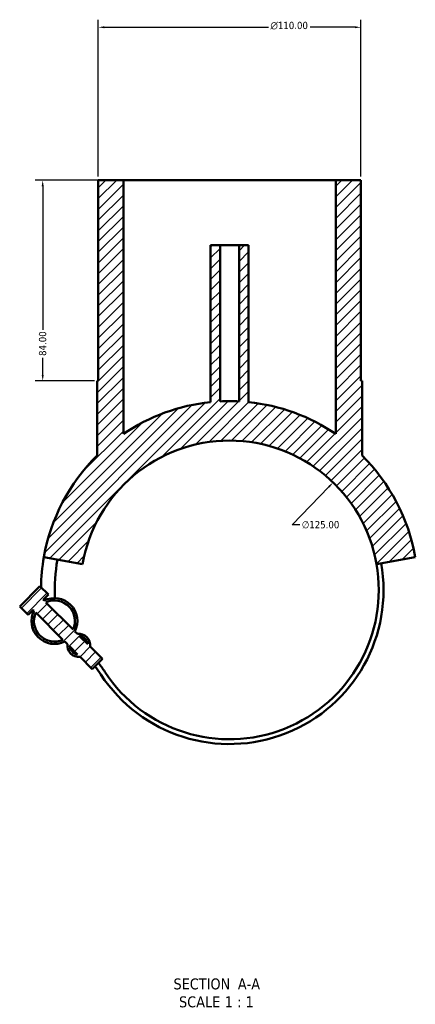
# Model space of a CAD drawing. Header units: millimetres. Extents: x -153 to 1300, y -272 to 843.
# Tile 6 of 6: x 1134 to 1300, y 40 to 452. Entities that reach past the tile are written whole.
import ezdxf

# ---------------------------------------------------------------- set-up
doc = ezdxf.new("R2010")
doc.units = ezdxf.units.MM
for name, color, linetype, lineweight in [('Dimension (ANSI)', 7, 'Continuous', 25), ('Hatch (ANSI)', 7, 'Continuous', 18), ('Symbol (ANSI)', 7, 'Continuous', 25), ('Visible (ANSI)', 7, 'Continuous', 50)]:
    doc.layers.add(name, color=color, linetype=linetype, lineweight=lineweight)
doc.styles.add('Label Text (ANSI)', font='tahoma.ttf')
doc.styles.add('Note Text (ANSI)', font='tahoma.ttf')
doc.dimstyles.new('Default - mm (ANSI)', dxfattribs={"dimtxt": 3.048, "dimasz": 2.5, "dimexe": 3.175, "dimexo": 1.6002, "dimgap": 0.8, "dimtad": 0, "dimtoh": 1, "dimrnd": 1e-08, "dimzin": 4, "dimdsep": 46, "dimtxsty": 'Note Text (ANSI)', "dimcen": 0.09, "dimdle": 10, "dimclrd": 256, "dimclre": 256, "dimclrt": 256, "dimadec": 1, "dimazin": 1, "dimtfac": 1, "dimtofl": 0, "dimtmove": 0, "dimatfit": 3, "dimfxl": 1, "dimtolj": 1, "dimtzin": 4, "dimlwd": -1, "dimlwe": -1, "dimarcsym": 0})

# ---------------------------------------------------------------- blocks, each defined once
blk = doc.blocks.new('*D7')
at = {"layer": 'Defpoints', "color": 0, "transparency": 16777216}
for p in [(1265.76, 258.32), (1178.98, 168.35)]:
    blk.add_point(p, dxfattribs=at)
at = {"layer": 'Dimension (ANSI)', "transparency": 16777216}
for p, q in [((1248.62, 240.54), (1264.03, 256.52)), ((1251.84, 240.54), (1248.62, 240.54))]:
    blk.add_line(p, q, dxfattribs=at)
blk.add_solid([(1263.73, 256.81), (1264.33, 256.23), (1265.76, 258.32)], dxfattribs=at)
at = {"layer": 'Dimension (ANSI)', "transparency": 16777216, "insert": (1252.64, 242.18), "char_height": 3.048, "attachment_point": 1, "style": 'Note Text (ANSI)'}
blk.add_mtext('\\A1;∅125.00', dxfattribs=at)
blk = doc.blocks.new('*D8')
at = {"layer": 'Defpoints', "color": 0, "transparency": 16777216}
for p in [(1277.37, 448.83), (1167.37, 384.83), (1277.37, 384.83)]:
    blk.add_point(p, dxfattribs=at)
at = {"layer": 'Dimension (ANSI)', "transparency": 16777216}
for p, q in [((1167.37, 386.43), (1167.37, 452.01)), ((1277.37, 386.43), (1277.37, 452.01)), ((1169.87, 448.83), (1238.66, 448.83)), ((1274.87, 448.83), (1256.09, 448.83))]:
    blk.add_line(p, q, dxfattribs=at)
for points in [[(1169.87, 449.25), (1169.87, 448.42), (1167.37, 448.83)], [(1274.87, 449.25), (1274.87, 448.42), (1277.37, 448.83)]]:
    blk.add_solid(points, dxfattribs=at)
at = {"layer": 'Dimension (ANSI)', "transparency": 16777216, "insert": (1239.46, 451.13), "char_height": 3.048, "attachment_point": 1, "style": 'Note Text (ANSI)'}
blk.add_mtext('\\A1;{\\fAIGDT|b0|i0;\\ln}\\fTahoma|b0|i0;110.00', dxfattribs=at)
blk = doc.blocks.new('*D9')
at = {"layer": 'Defpoints', "color": 0, "transparency": 16777216}
for p in [(1177.87, 384.83), (1144.1, 300.83), (1167.37, 300.83)]:
    blk.add_point(p, dxfattribs=at)
at = {"layer": 'Dimension (ANSI)', "transparency": 16777216}
for p, q in [((1176.27, 384.83), (1140.93, 384.83)), ((1144.1, 382.33), (1144.1, 322.18)), ((1144.1, 303.33), (1144.1, 310.48)), ((1165.77, 300.83), (1140.93, 300.83))]:
    blk.add_line(p, q, dxfattribs=at)
for points in [[(1143.68, 382.33), (1144.52, 382.33), (1144.1, 384.83)], [(1143.68, 303.33), (1144.52, 303.33), (1144.1, 300.83)]]:
    blk.add_solid(points, dxfattribs=at)
at = {"layer": 'Dimension (ANSI)', "transparency": 16777216, "insert": (1142.51, 311.28), "char_height": 3.048, "attachment_point": 1, "rotation": 90, "style": 'Note Text (ANSI)'}
blk.add_mtext('\\A1;84.00', dxfattribs=at)

msp = doc.modelspace()

# ---------------------------------------------------------------- hatches: boundary and pattern name
at = {"layer": 'Hatch (ANSI)'}
h = msp.add_hatch(dxfattribs=at)
h.set_pattern_fill('ANSI31', color=256, scale=25.4, style=0)
h.set_pattern_definition([(45, (0, 0), (-2.245064, 2.245064), [])])
edge = h.paths.add_edge_path()
edge.add_line((1158.6663, 194.9137), (1157.5817, 195.9983))
edge.add_ellipse((1149.0121, 200.3252), major_axis=(4.3269, 8.5696), ratio=1, start_angle=270, end_angle=413.580086)
edge.add_line((1144.6852, 208.8948), (1144.3452, 209.2347))
edge.add_line((1144.3452, 209.2347), (1146.4665, 211.3561))
edge.add_line((1146.4665, 211.3561), (1142.931, 214.8916))
edge.add_line((1142.931, 214.8916), (1134.4457, 206.4063))
edge.add_line((1134.4457, 206.4063), (1137.9813, 202.8708))
edge.add_line((1137.9813, 202.8708), (1140.1026, 204.9921))
edge.add_line((1140.1026, 204.9921), (1140.4426, 204.6521))
edge.add_ellipse((1149.0121, 200.3252), major_axis=(-8.5696, 4.3269), ratio=1, start_angle=0, end_angle=143.580086)
edge.add_line((1153.3391, 191.7556), (1154.4236, 190.6711))
edge.add_ellipse((1159.1945, 190.1429), major_axis=(-0.5282, -4.7708), ratio=1, start_angle=270, end_angle=372.635625)
edge.add_line((1159.7227, 185.372), (1164.8513, 180.2434))
edge.add_line((1164.8513, 180.2434), (1169.094, 184.486))
edge.add_line((1169.094, 184.486), (1163.9653, 189.6147))
edge.add_ellipse((1159.1945, 190.1429), major_axis=(0.5282, 4.7708), ratio=1, start_angle=270, end_angle=372.635625)
edge = h.paths.add_edge_path(flags=0)
edge.add_line((1156.8326, 196.7474), (1145.4343, 208.1456))
edge.add_ellipse((1149.0121, 200.3252), major_axis=(7.8204, 3.5778), ratio=1, start_angle=310.83242, end_angle=450, ccw=False)
edge = h.paths.add_edge_path(flags=0)
edge.add_line((1141.1917, 203.903), (1152.5899, 192.5048))
edge.add_ellipse((1149.0121, 200.3252), major_axis=(-7.8204, -3.5778), ratio=1, start_angle=310.83242, end_angle=450, ccw=False)
edge = h.paths.add_edge_path(flags=0)
edge.add_line((1162.965, 190.6149), (1159.6665, 193.9134))
edge.add_ellipse((1159.1945, 190.1429), major_axis=(3.7706, -0.4721), ratio=1, start_angle=14.272707, end_angle=90, ccw=False)
edge = h.paths.add_edge_path(flags=0)
edge.add_line((1155.4239, 189.6708), (1158.7224, 186.3723))
edge.add_ellipse((1159.1945, 190.1429), major_axis=(-3.7706, 0.4721), ratio=1, start_angle=14.272707, end_angle=90, ccw=False)
edge = h.paths.add_edge_path()
edge.add_line((1277.3729, 300.8329), (1277.3729, 384.8329))
edge.add_line((1277.3729, 384.8329), (1266.8729, 384.8329))
edge.add_line((1266.8729, 384.8329), (1266.8729, 278.6073))
edge.add_ellipse((1222.3729, 213.3329), major_axis=(-65.2744, 44.5), ratio=1, start_angle=270, end_angle=298.471642)
edge.add_line((1230.3729, 291.9268), (1230.3729, 357.5829))
edge.add_line((1230.3729, 357.5829), (1226.3729, 357.5829))
edge.add_line((1226.3729, 357.5829), (1226.3729, 292.2316))
edge.add_ellipse((1222.3729, 213.3329), major_axis=(-78.8987, 4), ratio=1, start_angle=270, end_angle=275.804586)
edge.add_line((1218.3729, 292.2316), (1218.3729, 357.5829))
edge.add_line((1218.3729, 357.5829), (1214.3729, 357.5829))
edge.add_line((1214.3729, 357.5829), (1214.3729, 291.9268))
edge.add_ellipse((1222.3729, 213.3329), major_axis=(-78.5939, -8), ratio=1, start_angle=270, end_angle=298.471642)
edge.add_line((1177.8729, 278.6073), (1177.8729, 384.8329))
edge.add_line((1177.8729, 384.8329), (1167.3729, 384.8329))
edge.add_line((1167.3729, 384.8329), (1167.3729, 300.8329))
edge.add_line((1167.3729, 300.8329), (1166.8729, 300.8329))
edge.add_line((1166.8729, 300.8329), (1166.8729, 269.5535))
edge.add_ellipse((1222.3729, 213.3329), major_axis=(-56.2205, -55.5), ratio=1, start_angle=270, end_angle=305.369527)
edge.add_line((1144.5731, 227.0511), (1160.8224, 224.1859))
edge.add_ellipse((1222.3729, 213.3329), major_axis=(10.853, 61.5505), ratio=1, start_angle=290, end_angle=450, ccw=False)
edge.add_line((1283.9234, 224.1859), (1300.1727, 227.0511))
edge.add_ellipse((1222.3729, 213.3329), major_axis=(-13.7182, 77.7998), ratio=1, start_angle=270, end_angle=305.369527)
edge.add_line((1277.8729, 269.5535), (1277.8729, 300.8329))
edge.add_line((1277.8729, 300.8329), (1277.3729, 300.8329))

# ---------------------------------------------------------------- linework, layer by layer
at = {"layer": 'Visible (ANSI)'}
for p, q in [((1177.8729, 384.8329), (1167.3729, 384.8329)), ((1167.3729, 384.8329), (1167.3729, 300.8329)), ((1177.8729, 278.6073), (1177.8729, 384.8329)), ((1177.8729, 384.8329), (1266.8729, 384.8329)), ((1277.3729, 384.8329), (1266.8729, 384.8329)), ((1266.8729, 384.8329), (1266.8729, 278.6073)), ((1277.3729, 300.8329), (1277.3729, 384.8329)), ((1218.3729, 357.5829), (1214.3729, 357.5829)), ((1214.3729, 357.5829), (1214.3729, 291.9268)), ((1218.3729, 292.2316), (1218.3729, 357.5829)), ((1218.3729, 357.5829), (1226.3729, 357.5829)), ((1230.3729, 357.5829), (1226.3729, 357.5829)), ((1226.3729, 357.5829), (1226.3729, 292.2316)), ((1230.3729, 291.9268), (1230.3729, 357.5829)), ((1167.3729, 300.8329), (1166.8729, 300.8329)), ((1166.8729, 300.8329), (1166.8729, 269.5535)), ((1277.8729, 300.8329), (1277.3729, 300.8329)), ((1277.8729, 269.5535), (1277.8729, 300.8329)), ((1144.5731, 227.0511), (1160.8224, 224.1859)), ((1283.9234, 224.1859), (1300.1727, 227.0511)), ((1142.931, 214.8916), (1134.4457, 206.4063)), ((1146.4665, 211.3561), (1142.931, 214.8916)), ((1144.3452, 209.2347), (1146.4665, 211.3561)), ((1137.9813, 202.8708), (1134.4457, 206.4063)), ((1144.6852, 208.8948), (1144.3452, 209.2347)), ((1156.8326, 196.7474), (1145.4343, 208.1456)), ((1137.9813, 202.8708), (1140.1026, 204.9921)), ((1140.1026, 204.9921), (1140.4426, 204.6521)), ((1141.1917, 203.903), (1152.5899, 192.5048)), ((1158.6663, 194.9137), (1157.5817, 195.9983)), ((1162.965, 190.6149), (1159.6665, 193.9134)), ((1153.3391, 191.7556), (1154.4236, 190.6711)), ((1155.4239, 189.6708), (1158.7224, 186.3723)), ((1169.094, 184.486), (1163.9653, 189.6147)), ((1159.7227, 185.372), (1164.8513, 180.2434)), ((1164.8513, 180.2434), (1169.094, 184.486))]:
    msp.add_line(p, q, dxfattribs=at)
for centre, radius, start, end in [((1222.3729, 213.3329), 79, 95.812067, 124.283709), ((1222.3729, 213.3329), 79, 87.097707, 92.902293), ((1222.3729, 213.3329), 79, 55.716291, 84.187933), ((1222.3729, 213.3329), 62.5, 10, 170), ((1222.3729, 213.3329), 79, 134.630473, 170), ((1222.3729, 213.3329), 79, 10, 45.369527), ((1222.3729, 213.3329), 79, 170, 179.195632), ((1222.3729, 213.3329), 73.225, 170, 182.669261), ((1222.3729, 213.3329), 64.5, 213.241458, 10), ((1222.3729, 213.3329), 62.5, 213.241458, 10), ((1149.0121, 200.3252), 9.6, 333.209957, 116.790043), ((1147.8339, 213.3329), 4.461, 230.544498, 242.721218), ((1149.0121, 200.3252), 8.6, 335.41621, 114.58379), ((1149.0121, 200.3252), 9.6, 153.209957, 296.790043), ((1149.0121, 200.3252), 8.6, 155.41621, 294.58379), ((1159.1945, 190.1429), 4.8, 353.682187, 96.317813), ((1159.1945, 190.1429), 3.8, 7.136354, 82.863646), ((1159.1945, 190.1429), 4.8, 173.682187, 276.317813), ((1159.1945, 190.1429), 3.8, 187.136354, 262.863646), ((1125.5923, 149.9014), 51.2153, 33.241458, 37.928146), ((1125.5923, 149.9014), 53.2153, 33.241458, 38.19521)]:
    msp.add_arc(centre, radius, start, end, dxfattribs=at)

# ---------------------------------------------------------------- texts
at = {"layer": 'Symbol (ANSI)', "char_height": 4.572, "attachment_point": 7, "style": 'Label Text (ANSI)'}
for s, insert in [('SECTION', (1198.8864, 46.0683)), (' A-A', (1224.1207, 46.1646)), ('SCALE', (1201.2058, 38.5554)), (' 1 : 1', (1218.6743, 38.6369))]:
    msp.add_mtext(s, dxfattribs=dict(at, insert=insert))

# ---------------------------------------------------------------- dimensions: what is measured, and where the dimension line sits
at = {"layer": 'Dimension (ANSI)'}
dim = msp.add_linear_dim(base=(1277.3729, 448.8329), p1=(1167.3729, 384.8329), p2=(1277.3729, 384.8329), angle=180, text='{\\fAIGDT|b0|i0;\\ln}\\fTahoma|b0|i0;<>', dimstyle='Default - mm (ANSI)', override={"dimgap": 0.8, "dimtoh": 0, "dimdec": 2, "dimtol": 0, "dimlim": 0, "dimtp": 0, "dimtm": 0, "dimtdec": 2, "dimatfit": 1}, dxfattribs=at)
dim.commit()
dim.dimension.update_dxf_attribs({"geometry": '*D8', "text_midpoint": (1247.3729, 448.8329), "dimtype": 160})
dim = msp.add_linear_dim(base=(1144.1014, 300.8329), p1=(1177.8729, 384.8329), p2=(1167.3729, 300.8329), angle=90, dimstyle='Default - mm (ANSI)', override={"dimgap": 0.8, "dimtoh": 0, "dimdec": 2, "dimtol": 0, "dimlim": 0, "dimtp": 0, "dimtm": 0, "dimtdec": 2, "dimatfit": 1}, dxfattribs=at)
dim.commit()
dim.dimension.update_dxf_attribs({"geometry": '*D9', "text_midpoint": (1144.1014, 316.3329), "dimtype": 160})
dim = msp.add_diameter_dim_2p(p1=(1178.9826, 168.3492), p2=(1265.7631, 258.3166), dimstyle='Default - mm (ANSI)', override={"dimgap": 0.8, "dimtih": 1, "dimdec": 2, "dimlfac": 1, "dimtol": 0, "dimlim": 0, "dimtp": 0, "dimtm": 0, "dimtdec": 2}, dxfattribs=at)
dim.commit()
dim.dimension.update_dxf_attribs({"geometry": '*D7', "text_midpoint": (1260.4776, 240.5406), "dimtype": 163})

doc.saveas('drawing.dxf')
